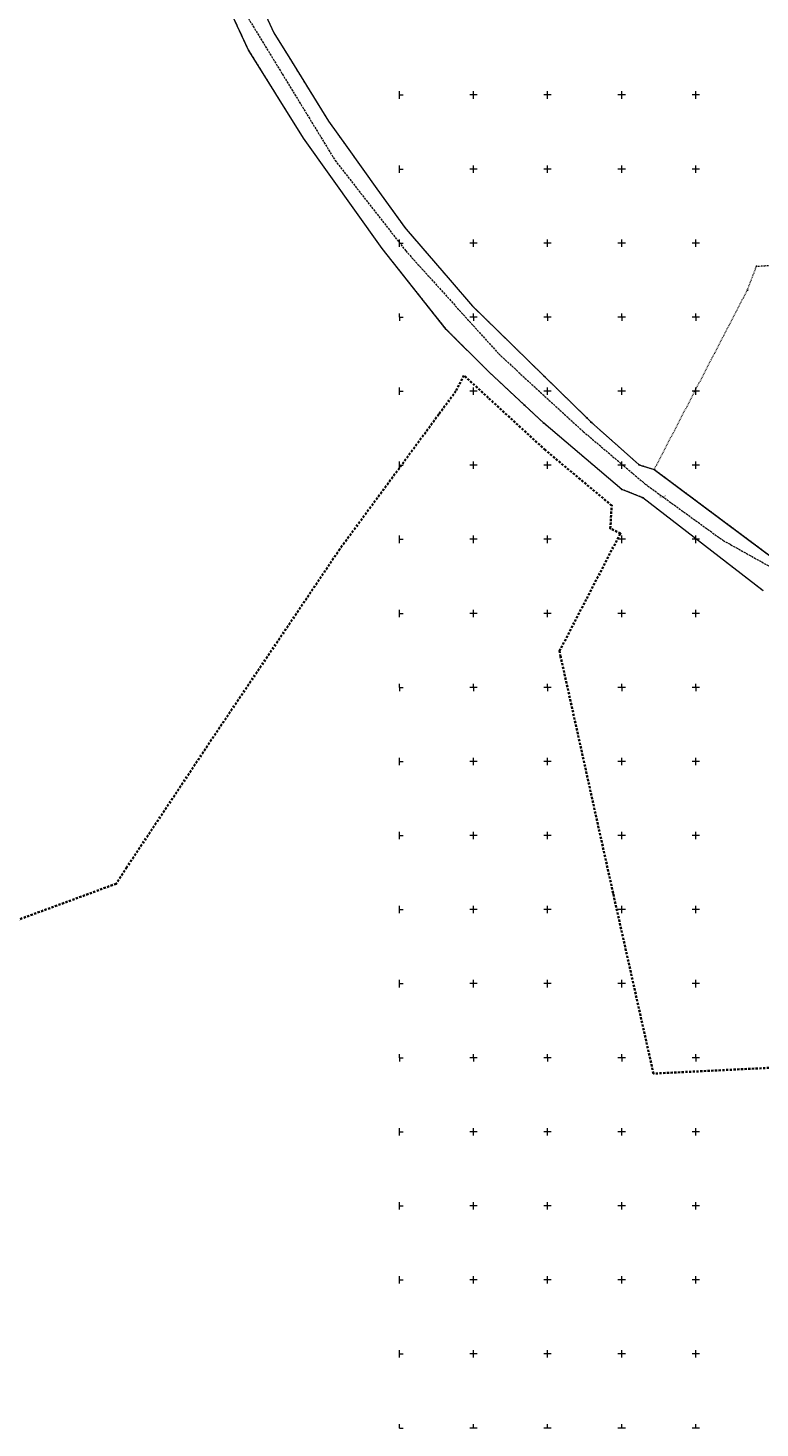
# Model space of a CAD drawing. Extents: x 6411274 to 6413600, y 5890750 to 5892331.
# Tile 2 of 22: x 6412149 to 6412643, y 5890750 to 5891695. Entities that reach past the tile are written whole.
import ezdxf
from ezdxf.enums import TextEntityAlignment as Align

# ---------------------------------------------------------------- set-up
doc = ezdxf.new("R2010")
doc.units = 0
for name, pattern in [('PRZER1-1', [1, 0.5, -0.5]), ('PRZER3-1', [2, 1.5, -0.5]), ('PRZER3-2', [2.5, 1.5, -1])]:
    doc.linetypes.add(name, pattern=pattern)
doc.layers.get('0').update_dxf_attribs({"linetype": 'CONTINUOUS'})
for name, color, linetype, lineweight, true_color in [('GELULI', 7, 'CONTINUOUS', 18, 0xfeffff), ('GESUZY', 7, 'CONTINUOUS', 18, 0x008000), ('Ramka sekcyjna', 7, 'CONTINUOUS', 18, 0xa5007c)]:
    doc.layers.add(name, color=color, linetype=linetype, lineweight=lineweight, true_color=true_color)
for name, color, linetype, lineweight in [('GEPPGD', 7, 'CONTINUOUS', 18), ('GEPPGO', 7, 'CONTINUOUS', 18), ('GESDZI', 7, 'CONTINUOUS', 18), ('GESDZI_O', 7, 'CONTINUOUS', 18), ('GESJOB', 7, 'CONTINUOUS', 35)]:
    doc.layers.add(name, color=color, linetype=linetype, lineweight=lineweight)
doc.styles.add('Arial', font='Arial')

# ---------------------------------------------------------------- blocks, each defined once
blk = doc.blocks.new('GEPPGD1_1')
at = {"color": 0}
blk.add_lwpolyline([(0, 0.25), (0.077254, 0.237764), (0.146946, 0.202254), (0.202254, 0.146946), (0.237764, 0.077254), (0.25, 0), (0.237764, -0.077254), (0.202254, -0.146946), (0.146946, -0.202254), (0.077254, -0.237764), (0, -0.25), (-0.077254, -0.237764), (-0.146946, -0.202254), (-0.202254, -0.146946), (-0.237764, -0.077254), (-0.25, 0), (-0.237764, 0.077254), (-0.202254, 0.146946), (-0.146946, 0.202254), (-0.077254, 0.237764)], close=True, dxfattribs=at)
blk = doc.blocks.new('GEPPGO1_1')
at = {"color": 0}
blk.add_lwpolyline([(0, 0.25), (0.077254, 0.237764), (0.146946, 0.202254), (0.202254, 0.146946), (0.237764, 0.077254), (0.25, 0), (0.237764, -0.077254), (0.202254, -0.146946), (0.146946, -0.202254), (0.077254, -0.237764), (0, -0.25), (-0.077254, -0.237764), (-0.146946, -0.202254), (-0.202254, -0.146946), (-0.237764, -0.077254), (-0.25, 0), (-0.237764, 0.077254), (-0.202254, 0.146946), (-0.146946, 0.202254), (-0.077254, 0.237764)], close=True, dxfattribs=at)
blk = doc.blocks.new('GEPPGD1_2')
blk.add_hatch(color=0).paths.add_polyline_path([(0, -0.045), (0.013906, -0.042798), (0.02645, -0.036406), (0.036406, -0.02645), (0.042798, -0.013906), (0.045, 0), (0.042798, 0.013906), (0.036406, 0.02645), (0.02645, 0.036406), (0.013906, 0.042798), (0, 0.045), (-0.013906, 0.042798), (-0.02645, 0.036406), (-0.036406, 0.02645), (-0.042798, 0.013906), (-0.045, 0), (-0.042798, -0.013906), (-0.036406, -0.02645), (-0.02645, -0.036406), (-0.013906, -0.042798)])

msp = doc.modelspace()

# ---------------------------------------------------------------- linework, layer by layer
at = {"layer": 'GELULI', "color": 7, "linetype": 'PRZER3-1', "lineweight": 18, "true_color": 0xffffff, "elevation": 9.97}
msp.add_lwpolyline([(6412789.05, 5891995.57), (6412627.97, 5892053.31), (6412481.14, 5892099.91), (6412252.82, 5892138.6), (6412219.8, 5892134.32), (6412188.34, 5892103.83), (6412183.78, 5892058.47), (6412196.1, 5891983.81), (6412222.54, 5891879.04), (6412256.01, 5891790.67), (6412299.12, 5891700.03), (6412356.65, 5891605.82), (6412404.28, 5891544.8), (6412467.07, 5891475.15), (6412524.03, 5891422.81), (6412565.88, 5891387.35), (6412618.27, 5891349.35), (6412675, 5891317.59), (6412739.06, 5891301.04), (6412808, 5891301.04), (6412906.86, 5891311.92), (6412996, 5891318.2)], dxfattribs=at)
at = {"layer": 'GESDZI', "color": 7, "linetype": 'Continuous', "lineweight": 18, "elevation": 10.22}
for points in [[(6412645.37, 5891315.31), (6412564.22, 5891378.11), (6412550.15, 5891383.71), (6412497.56, 5891428.34), (6412484.38, 5891440.66), (6412460.46, 5891463.01), (6412431.67, 5891491.76), (6412388.32, 5891546.43), (6412335.25, 5891620.85), (6412298.07, 5891680.79), (6412267.2, 5891747.25)], [(6412309.96, 5891703.56), (6412315.4, 5891691.97), (6412327.23, 5891672.79), (6412345.6, 5891643), (6412352.15, 5891632.38), (6412364.73, 5891614.81), (6412384.86, 5891586.7), (6412403.67, 5891560.44), (6412404.51, 5891559.47), (6412434.3, 5891525), (6412449.44, 5891507.47), (6412466.65, 5891490.61), (6412497.9, 5891459.97), (6412526.44, 5891432.01), (6412529.51, 5891429), (6412561.77, 5891400.31), (6412564.55, 5891399.46), (6412571.98, 5891397.17), (6412633.14, 5891351.52), (6412653.28, 5891336.49)]]:
    msp.add_lwpolyline(points, dxfattribs=at)
at = {"layer": 'GESJOB', "color": 7, "linetype": 'PRZER3-2', "lineweight": 35, "elevation": 10.22}
msp.add_lwpolyline([(6412699.3, 5890995.62), (6412571.42, 5890989.3), (6412544.19, 5891111.16), (6412508.82, 5891270.8), (6412508.08, 5891274.62), (6412549.1, 5891354), (6412542.33, 5891357.32), (6412543.24, 5891372.89), (6412498.34, 5891410.31), (6412460.02, 5891445.57), (6412443.49, 5891460.67), (6412438.15, 5891450.1), (6412426.63, 5891434.41), (6412359.79, 5891343.41), (6412274.68, 5891216.83), (6412216.11, 5891128.58), (6412208.95, 5891117.48), (6412136.1, 5891090.65)], dxfattribs=at)
at = {"layer": 'GESUZY', "color": 96, "linetype": 'PRZER1-1', "lineweight": 18, "true_color": 0x008000, "elevation": 10.08}
for points in [[(6412645.37, 5891315.31), (6412564.22, 5891378.11), (6412550.15, 5891383.71), (6412497.56, 5891428.34), (6412484.38, 5891440.66), (6412460.46, 5891463.01), (6412431.67, 5891491.76), (6412388.32, 5891546.43), (6412335.25, 5891620.85), (6412298.07, 5891680.79), (6412267.2, 5891747.25)], [(6412309.96, 5891703.56), (6412315.4, 5891691.97), (6412327.23, 5891672.79), (6412345.6, 5891643), (6412352.15, 5891632.38), (6412364.73, 5891614.81), (6412384.86, 5891586.7), (6412403.67, 5891560.44), (6412404.51, 5891559.47), (6412434.3, 5891525), (6412449.44, 5891507.47), (6412466.65, 5891490.61), (6412497.9, 5891459.97), (6412526.44, 5891432.01), (6412529.51, 5891429), (6412561.77, 5891400.31), (6412564.55, 5891399.46), (6412571.98, 5891397.17), (6412633.14, 5891351.52), (6412653.28, 5891336.49)], [(6412653.28, 5891336.49), (6412633.14, 5891351.52), (6412571.98, 5891397.17), (6412634.79, 5891518.28), (6412641, 5891534.38), (6412780.04, 5891542.88)]]:
    msp.add_lwpolyline(points, dxfattribs=at)
at = {"layer": 'Ramka sekcyjna', "color": 224, "linetype": 'Continuous', "lineweight": 18, "true_color": 0xa5007c, "elevation": 100, "flags": 128}
for points in [[(6412400, 5891647.5), (6412400, 5891652.5)], [(6412400, 5891650), (6412402.5, 5891650)], [(6412452.5, 5891650), (6412447.5, 5891650)], [(6412450, 5891647.5), (6412450, 5891652.5)], [(6412502.5, 5891650), (6412497.5, 5891650)], [(6412500, 5891647.5), (6412500, 5891652.5)], [(6412552.5, 5891650), (6412547.5, 5891650)], [(6412550, 5891647.5), (6412550, 5891652.5)], [(6412602.5, 5891650), (6412597.5, 5891650)], [(6412600, 5891647.5), (6412600, 5891652.5)], [(6412400, 5891597.5), (6412400, 5891602.5)], [(6412400, 5891600), (6412402.5, 5891600)], [(6412452.5, 5891600), (6412447.5, 5891600)], [(6412450, 5891597.5), (6412450, 5891602.5)], [(6412502.5, 5891600), (6412497.5, 5891600)], [(6412500, 5891597.5), (6412500, 5891602.5)], [(6412552.5, 5891600), (6412547.5, 5891600)], [(6412550, 5891597.5), (6412550, 5891602.5)], [(6412602.5, 5891600), (6412597.5, 5891600)], [(6412600, 5891597.5), (6412600, 5891602.5)], [(6412400, 5891547.5), (6412400, 5891552.5)], [(6412400, 5891550), (6412402.5, 5891550)], [(6412452.5, 5891550), (6412447.5, 5891550)], [(6412450, 5891547.5), (6412450, 5891552.5)], [(6412502.5, 5891550), (6412497.5, 5891550)], [(6412500, 5891547.5), (6412500, 5891552.5)], [(6412552.5, 5891550), (6412547.5, 5891550)], [(6412550, 5891547.5), (6412550, 5891552.5)], [(6412602.5, 5891550), (6412597.5, 5891550)], [(6412600, 5891547.5), (6412600, 5891552.5)], [(6412400, 5891500), (6412400, 5891502.5)], [(6412450, 5891500), (6412450, 5891502.5)], [(6412500, 5891500), (6412500, 5891502.5)], [(6412550, 5891500), (6412550, 5891502.5)], [(6412600, 5891500), (6412600, 5891502.5)], [(6412400, 5891500), (6412402.5, 5891500)], [(6412400, 5891500), (6412400, 5891497.5)], [(6412400, 5891500), (6412402.5, 5891500)], [(6412452.5, 5891500), (6412447.5, 5891500)], [(6412452.5, 5891500), (6412447.5, 5891500)], [(6412450, 5891500), (6412450, 5891497.5)], [(6412502.5, 5891500), (6412497.5, 5891500)], [(6412502.5, 5891500), (6412497.5, 5891500)], [(6412500, 5891500), (6412500, 5891497.5)], [(6412552.5, 5891500), (6412547.5, 5891500)], [(6412552.5, 5891500), (6412547.5, 5891500)], [(6412550, 5891500), (6412550, 5891497.5)], [(6412602.5, 5891500), (6412597.5, 5891500)], [(6412602.5, 5891500), (6412597.5, 5891500)], [(6412600, 5891500), (6412600, 5891497.5)], [(6412400, 5891447.5), (6412400, 5891452.5)], [(6412400, 5891450), (6412402.5, 5891450)], [(6412452.5, 5891450), (6412447.5, 5891450)], [(6412450, 5891447.5), (6412450, 5891452.5)], [(6412502.5, 5891450), (6412497.5, 5891450)], [(6412500, 5891447.5), (6412500, 5891452.5)], [(6412552.5, 5891450), (6412547.5, 5891450)], [(6412550, 5891447.5), (6412550, 5891452.5)], [(6412602.5, 5891450), (6412597.5, 5891450)], [(6412600, 5891447.5), (6412600, 5891452.5)], [(6412400, 5891397.5), (6412400, 5891402.5)], [(6412400, 5891400), (6412402.5, 5891400)], [(6412452.5, 5891400), (6412447.5, 5891400)], [(6412450, 5891397.5), (6412450, 5891402.5)], [(6412502.5, 5891400), (6412497.5, 5891400)], [(6412500, 5891397.5), (6412500, 5891402.5)], [(6412552.5, 5891400), (6412547.5, 5891400)], [(6412550, 5891397.5), (6412550, 5891402.5)], [(6412602.5, 5891400), (6412597.5, 5891400)], [(6412600, 5891397.5), (6412600, 5891402.5)], [(6412400, 5891347.5), (6412400, 5891352.5)], [(6412450, 5891347.5), (6412450, 5891352.5)], [(6412500, 5891347.5), (6412500, 5891352.5)], [(6412550, 5891347.5), (6412550, 5891352.5)], [(6412600, 5891347.5), (6412600, 5891352.5)], [(6412400, 5891350), (6412402.5, 5891350)], [(6412452.5, 5891350), (6412447.5, 5891350)], [(6412502.5, 5891350), (6412497.5, 5891350)], [(6412552.5, 5891350), (6412547.5, 5891350)], [(6412602.5, 5891350), (6412597.5, 5891350)], [(6412400, 5891297.5), (6412400, 5891302.5)], [(6412400, 5891300), (6412402.5, 5891300)], [(6412452.5, 5891300), (6412447.5, 5891300)], [(6412450, 5891297.5), (6412450, 5891302.5)], [(6412502.5, 5891300), (6412497.5, 5891300)], [(6412500, 5891297.5), (6412500, 5891302.5)], [(6412552.5, 5891300), (6412547.5, 5891300)], [(6412550, 5891297.5), (6412550, 5891302.5)], [(6412602.5, 5891300), (6412597.5, 5891300)], [(6412600, 5891297.5), (6412600, 5891302.5)], [(6412400, 5891250), (6412400, 5891252.5)], [(6412400, 5891250), (6412402.5, 5891250)], [(6412400, 5891250), (6412400, 5891247.5)], [(6412400, 5891250), (6412402.5, 5891250)], [(6412452.5, 5891250), (6412447.5, 5891250)], [(6412452.5, 5891250), (6412447.5, 5891250)], [(6412450, 5891250), (6412450, 5891252.5)], [(6412450, 5891250), (6412450, 5891247.5)], [(6412502.5, 5891250), (6412497.5, 5891250)], [(6412502.5, 5891250), (6412497.5, 5891250)], [(6412500, 5891250), (6412500, 5891252.5)], [(6412500, 5891250), (6412500, 5891247.5)], [(6412552.5, 5891250), (6412547.5, 5891250)], [(6412552.5, 5891250), (6412547.5, 5891250)], [(6412550, 5891250), (6412550, 5891252.5)], [(6412550, 5891250), (6412550, 5891247.5)], [(6412602.5, 5891250), (6412597.5, 5891250)], [(6412602.5, 5891250), (6412597.5, 5891250)], [(6412600, 5891250), (6412600, 5891252.5)], [(6412600, 5891250), (6412600, 5891247.5)], [(6412400, 5891197.5), (6412400, 5891202.5)], [(6412400, 5891200), (6412402.5, 5891200)], [(6412452.5, 5891200), (6412447.5, 5891200)], [(6412450, 5891197.5), (6412450, 5891202.5)], [(6412502.5, 5891200), (6412497.5, 5891200)], [(6412500, 5891197.5), (6412500, 5891202.5)], [(6412552.5, 5891200), (6412547.5, 5891200)], [(6412550, 5891197.5), (6412550, 5891202.5)], [(6412602.5, 5891200), (6412597.5, 5891200)], [(6412600, 5891197.5), (6412600, 5891202.5)], [(6412400, 5891147.5), (6412400, 5891152.5)], [(6412450, 5891147.5), (6412450, 5891152.5)], [(6412500, 5891147.5), (6412500, 5891152.5)], [(6412550, 5891147.5), (6412550, 5891152.5)], [(6412600, 5891147.5), (6412600, 5891152.5)], [(6412400, 5891150), (6412402.5, 5891150)], [(6412452.5, 5891150), (6412447.5, 5891150)], [(6412502.5, 5891150), (6412497.5, 5891150)], [(6412552.5, 5891150), (6412547.5, 5891150)], [(6412602.5, 5891150), (6412597.5, 5891150)], [(6412400, 5891097.5), (6412400, 5891102.5)], [(6412400, 5891100), (6412402.5, 5891100)], [(6412452.5, 5891100), (6412447.5, 5891100)], [(6412450, 5891097.5), (6412450, 5891102.5)], [(6412502.5, 5891100), (6412497.5, 5891100)], [(6412500, 5891097.5), (6412500, 5891102.5)], [(6412552.5, 5891100), (6412547.5, 5891100)], [(6412550, 5891097.5), (6412550, 5891102.5)], [(6412602.5, 5891100), (6412597.5, 5891100)], [(6412600, 5891097.5), (6412600, 5891102.5)], [(6412400, 5891047.5), (6412400, 5891052.5)], [(6412400, 5891050), (6412402.5, 5891050)], [(6412452.5, 5891050), (6412447.5, 5891050)], [(6412450, 5891047.5), (6412450, 5891052.5)], [(6412502.5, 5891050), (6412497.5, 5891050)], [(6412500, 5891047.5), (6412500, 5891052.5)], [(6412552.5, 5891050), (6412547.5, 5891050)], [(6412550, 5891047.5), (6412550, 5891052.5)], [(6412602.5, 5891050), (6412597.5, 5891050)], [(6412600, 5891047.5), (6412600, 5891052.5)], [(6412400, 5891000), (6412400, 5891002.5)], [(6412450, 5891000), (6412450, 5891002.5)], [(6412500, 5891000), (6412500, 5891002.5)], [(6412550, 5891000), (6412550, 5891002.5)], [(6412600, 5891000), (6412600, 5891002.5)], [(6412400, 5891000), (6412402.5, 5891000)], [(6412400, 5891000), (6412400, 5890997.5)], [(6412400, 5891000), (6412402.5, 5891000)], [(6412452.5, 5891000), (6412447.5, 5891000)], [(6412452.5, 5891000), (6412447.5, 5891000)], [(6412450, 5891000), (6412450, 5890997.5)], [(6412502.5, 5891000), (6412497.5, 5891000)], [(6412502.5, 5891000), (6412497.5, 5891000)], [(6412500, 5891000), (6412500, 5890997.5)], [(6412552.5, 5891000), (6412547.5, 5891000)], [(6412552.5, 5891000), (6412547.5, 5891000)], [(6412550, 5891000), (6412550, 5890997.5)], [(6412602.5, 5891000), (6412597.5, 5891000)], [(6412602.5, 5891000), (6412597.5, 5891000)], [(6412600, 5891000), (6412600, 5890997.5)], [(6412400, 5890947.5), (6412400, 5890952.5)], [(6412400, 5890950), (6412402.5, 5890950)], [(6412452.5, 5890950), (6412447.5, 5890950)], [(6412450, 5890947.5), (6412450, 5890952.5)], [(6412502.5, 5890950), (6412497.5, 5890950)], [(6412500, 5890947.5), (6412500, 5890952.5)], [(6412552.5, 5890950), (6412547.5, 5890950)], [(6412550, 5890947.5), (6412550, 5890952.5)], [(6412602.5, 5890950), (6412597.5, 5890950)], [(6412600, 5890947.5), (6412600, 5890952.5)], [(6412400, 5890897.5), (6412400, 5890902.5)], [(6412400, 5890900), (6412402.5, 5890900)], [(6412452.5, 5890900), (6412447.5, 5890900)], [(6412450, 5890897.5), (6412450, 5890902.5)], [(6412502.5, 5890900), (6412497.5, 5890900)], [(6412500, 5890897.5), (6412500, 5890902.5)], [(6412552.5, 5890900), (6412547.5, 5890900)], [(6412550, 5890897.5), (6412550, 5890902.5)], [(6412602.5, 5890900), (6412597.5, 5890900)], [(6412600, 5890897.5), (6412600, 5890902.5)], [(6412400, 5890847.5), (6412400, 5890852.5)], [(6412400, 5890850), (6412402.5, 5890850)], [(6412452.5, 5890850), (6412447.5, 5890850)], [(6412450, 5890847.5), (6412450, 5890852.5)], [(6412502.5, 5890850), (6412497.5, 5890850)], [(6412500, 5890847.5), (6412500, 5890852.5)], [(6412552.5, 5890850), (6412547.5, 5890850)], [(6412550, 5890847.5), (6412550, 5890852.5)], [(6412602.5, 5890850), (6412597.5, 5890850)], [(6412600, 5890847.5), (6412600, 5890852.5)], [(6412400, 5890797.5), (6412400, 5890802.5)], [(6412450, 5890797.5), (6412450, 5890802.5)], [(6412500, 5890797.5), (6412500, 5890802.5)], [(6412550, 5890797.5), (6412550, 5890802.5)], [(6412600, 5890797.5), (6412600, 5890802.5)], [(6412400, 5890800), (6412402.5, 5890800)], [(6412452.5, 5890800), (6412447.5, 5890800)], [(6412502.5, 5890800), (6412497.5, 5890800)], [(6412552.5, 5890800), (6412547.5, 5890800)], [(6412602.5, 5890800), (6412597.5, 5890800)], [(6412400, 5890750), (6412400, 5890752.5)], [(6412400, 5890750), (6412402.5, 5890750)], [(6412452.5, 5890750), (6412447.5, 5890750)], [(6412450, 5890750), (6412450, 5890752.5)], [(6412502.5, 5890750), (6412497.5, 5890750)], [(6412500, 5890750), (6412500, 5890752.5)], [(6412552.5, 5890750), (6412547.5, 5890750)], [(6412550, 5890750), (6412550, 5890752.5)], [(6412602.5, 5890750), (6412597.5, 5890750)], [(6412600, 5890750), (6412600, 5890752.5)]]:
    msp.add_lwpolyline(points, dxfattribs=at)

# ---------------------------------------------------------------- block references
at = {"layer": 'GEPPGD', "color": 7, "linetype": 'Continuous', "lineweight": 18}
for name, p in [('GEPPGD1_1', (6412641, 5891534.38, 10.24)), ('GEPPGD1_1', (6412634.79, 5891518.28, 10.24)), ('GEPPGD1_1', (6412497.9, 5891459.97, 10.24)), ('GEPPGD1_1', (6412484.38, 5891440.66, 10.24)), ('GEPPGD1_1', (6412497.56, 5891428.34, 10.24)), ('GEPPGD1_1', (6412526.44, 5891432.01, 10.24)), ('GEPPGD1_1', (6412529.51, 5891429, 10.24)), ('GEPPGD1_1', (6412561.77, 5891400.31, 10.24)), ('GEPPGD1_1', (6412564.55, 5891399.46, 10.24)), ('GEPPGD1_1', (6412571.98, 5891397.17, 10.24)), ('GEPPGD1_1', (6412550.15, 5891383.71, 10.24)), ('GEPPGD1_1', (6412564.22, 5891378.11, 10.24)), ('GEPPGD1_2', (6412633.14, 5891351.52, 10.24))]:
    msp.add_blockref(name, p, dxfattribs=at)
at = {"layer": 'GEPPGO', "color": 7, "linetype": 'Continuous', "lineweight": 18}
for p in [(6412498.34, 5891410.31, 10.24), (6412543.24, 5891372.89, 10.24), (6412542.33, 5891357.32, 10.24), (6412549.1, 5891354, 10.24), (6412508.08, 5891274.62, 10.24), (6412508.82, 5891270.8, 10.24), (6412544.19, 5891111.16, 10.24), (6412571.42, 5890989.3, 10.24)]:
    msp.add_blockref('GEPPGO1_1', p, dxfattribs=at)

# ---------------------------------------------------------------- texts
at = {"layer": 'GESDZI_O', "color": 7, "linetype": 'Continuous', "lineweight": 0, "style": 'Arial'}
msp.add_text('19/427', height=1, dxfattribs=at).set_placement((6412577.71, 5891378.38, 10.8), align=Align.CENTER)

doc.saveas('drawing.dxf')
